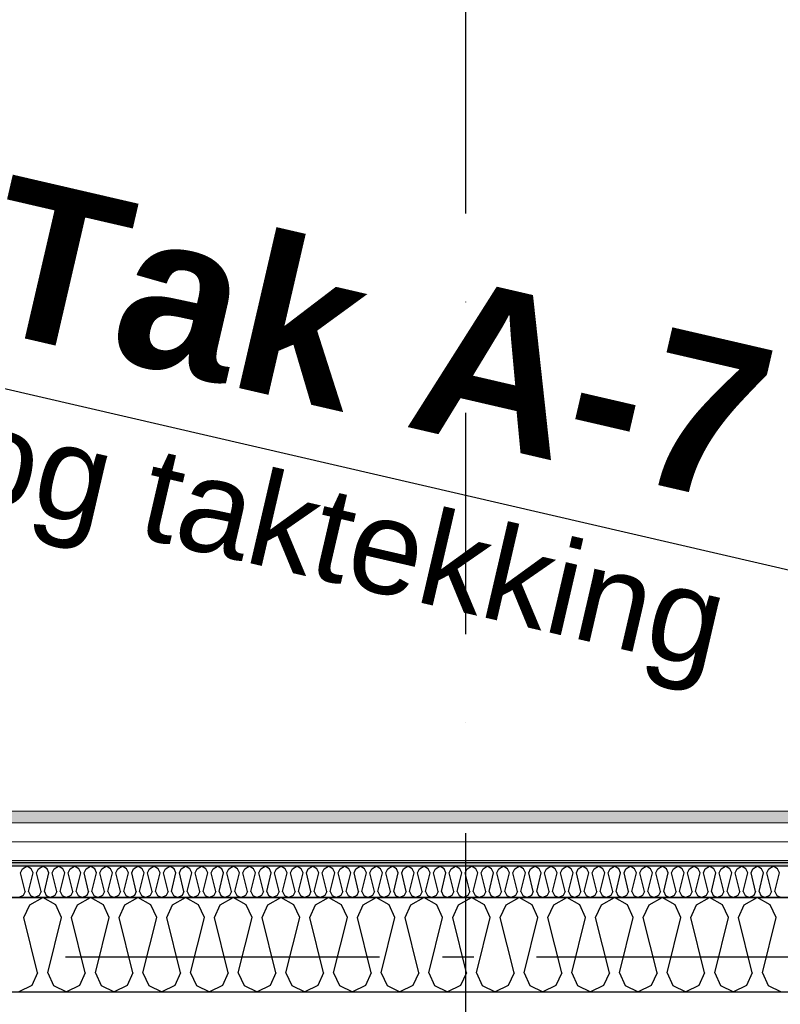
# Model space of a CAD drawing. Header units: millimetres. Extents: x -117798 to 93698, y -182207 to 252400.
# Tile 68 of 222: x -72084 to -70872, y -28292 to -26723. Entities that reach past the tile are written whole.
import ezdxf
from ezdxf.enums import TextEntityAlignment as Align

# ---------------------------------------------------------------- set-up
doc = ezdxf.new("R2010")
doc.units = ezdxf.units.MM
doc.header["$LTSCALE"] = 0.5
doc.header["$MEASUREMENT"] = 0
for name, pattern in [('Akselinje', [1500, 1000, -200, 100, -200]), ('Over snittplan', [260, 150, -50, 10, -50]), ('PLINE', [0]), ('Prikk & stiplet', [1340.555525, 705.555534, -352.777767, 0, -282.222223])]:
    doc.linetypes.add(name, pattern=pattern)
for name, color, linetype in [('223- Bjelker', 7, 'Continuous'), ('232- Ikke-bærende yttervegger', 7, 'Continuous'), ('232- Ikke-bærende yttervegger (Skravur)', 7, 'Continuous'), ('235- Utvendig kledning og overflate (Skravur)(Nye konstruksjoner)', 7, 'Continuous'), ('256- Faste himlinger og overflatebehandling(Nye konstruksjoner)', 7, 'Continuous'), ('261- Primærkonstruksjon (tak)', 7, 'Continuous'), ('262- Taktekking(Nye konstruksjoner)', 7, 'Continuous'), ('82-- Modullinjer', 7, 'Continuous'), ('852- Snittmarkør', 7, 'Continuous')]:
    doc.layers.add(name, color=color, linetype=linetype)
doc.layers.add('235- Utvendig kledning og overflate(Nye konstruksjoner)', color=7, linetype='Continuous', lineweight=0)
doc.styles.add('GENERATED_STYLE_1', font='arial.ttf')
doc.styles.add('GENERATED_STYLE_4', font='arial.ttf')

# ---------------------------------------------------------------- blocks, each defined once
blk = doc.blocks.new('*X80')
at = {"layer": '232- Ikke-bærende yttervegger (Skravur)', "linetype": 'PLINE'}
for p, q in [((-72077.1, -28153.8), (-72067.8, -28133.5)), ((-72067.8, -28133.5), (-72047.1, -28121.9)), ((-72026.4, -28133.5), (-72047.1, -28121.9)), ((-72017.1, -28153.8), (-72026.4, -28133.5)), ((-72001.2, -28153.8), (-71991.9, -28133.5)), ((-71991.9, -28133.5), (-71971.2, -28121.9)), ((-71950.5, -28133.5), (-71971.2, -28121.9)), ((-71941.2, -28153.8), (-71950.5, -28133.5)), ((-71925.3, -28153.8), (-71916.1, -28133.5)), ((-71916.1, -28133.5), (-71895.3, -28121.9)), ((-71874.6, -28133.5), (-71895.3, -28121.9)), ((-71865.4, -28153.8), (-71874.6, -28133.5)), ((-71849.4, -28153.8), (-71840.2, -28133.5)), ((-71840.2, -28133.5), (-71819.5, -28121.9)), ((-71798.7, -28133.5), (-71819.5, -28121.9)), ((-71789.5, -28153.8), (-71798.7, -28133.5)), ((-71773.5, -28153.8), (-71764.3, -28133.5)), ((-71764.3, -28133.5), (-71743.6, -28121.9)), ((-71722.9, -28133.5), (-71743.6, -28121.9)), ((-71713.6, -28153.8), (-71722.9, -28133.5)), ((-71697.7, -28153.8), (-71688.4, -28133.5)), ((-71688.4, -28133.5), (-71667.7, -28121.9)), ((-71647, -28133.5), (-71667.7, -28121.9)), ((-71637.7, -28153.8), (-71647, -28133.5)), ((-71621.8, -28153.8), (-71612.5, -28133.5)), ((-71612.5, -28133.5), (-71591.8, -28121.9)), ((-71571.1, -28133.5), (-71591.8, -28121.9)), ((-71561.8, -28153.8), (-71571.1, -28133.5)), ((-71545.9, -28153.8), (-71536.7, -28133.5)), ((-71536.7, -28133.5), (-71515.9, -28121.9)), ((-71495.2, -28133.5), (-71515.9, -28121.9)), ((-71486, -28153.8), (-71495.2, -28133.5)), ((-71470, -28153.8), (-71460.8, -28133.5)), ((-71460.8, -28133.5), (-71440.1, -28121.9)), ((-71419.3, -28133.5), (-71440.1, -28121.9)), ((-71410.1, -28153.8), (-71419.3, -28133.5)), ((-71394.1, -28153.8), (-71384.9, -28133.5)), ((-71384.9, -28133.5), (-71364.2, -28121.9)), ((-71343.5, -28133.5), (-71364.2, -28121.9)), ((-71334.2, -28153.8), (-71343.5, -28133.5)), ((-71318.3, -28153.8), (-71309, -28133.5)), ((-71309, -28133.5), (-71288.3, -28121.9)), ((-71267.6, -28133.5), (-71288.3, -28121.9)), ((-71258.3, -28153.8), (-71267.6, -28133.5)), ((-71242.4, -28153.8), (-71233.1, -28133.5)), ((-71233.1, -28133.5), (-71212.4, -28121.9)), ((-71191.7, -28133.5), (-71212.4, -28121.9)), ((-71182.5, -28153.8), (-71191.7, -28133.5)), ((-71166.5, -28153.8), (-71157.3, -28133.5)), ((-71157.3, -28133.5), (-71136.5, -28121.9)), ((-71115.8, -28133.5), (-71136.5, -28121.9)), ((-71106.6, -28153.8), (-71115.8, -28133.5)), ((-71090.6, -28153.8), (-71081.4, -28133.5)), ((-71081.4, -28133.5), (-71060.7, -28121.9)), ((-71039.9, -28133.5), (-71060.7, -28121.9)), ((-71030.7, -28153.8), (-71039.9, -28133.5)), ((-71014.8, -28153.8), (-71005.5, -28133.5)), ((-71005.5, -28133.5), (-70984.8, -28121.9)), ((-70964.1, -28133.5), (-70984.8, -28121.9)), ((-70954.8, -28153.8), (-70964.1, -28133.5)), ((-70938.9, -28153.8), (-70929.6, -28133.5)), ((-70929.6, -28133.5), (-70908.9, -28121.9)), ((-70888.2, -28133.5), (-70908.9, -28121.9)), ((-70878.9, -28153.8), (-70888.2, -28133.5)), ((-72055.1, -28241.8), (-72077.1, -28153.8)), ((-72039.1, -28241.8), (-72017.1, -28153.8)), ((-71979.2, -28241.8), (-72001.2, -28153.8)), ((-71963.2, -28241.8), (-71941.2, -28153.8)), ((-71903.3, -28241.8), (-71925.3, -28153.8)), ((-71887.4, -28241.8), (-71865.4, -28153.8)), ((-71827.4, -28241.8), (-71849.4, -28153.8)), ((-71811.5, -28241.8), (-71789.5, -28153.8)), ((-71751.5, -28241.8), (-71773.5, -28153.8)), ((-71735.6, -28241.8), (-71713.6, -28153.8)), ((-71675.7, -28241.8), (-71697.7, -28153.8)), ((-71659.7, -28241.8), (-71637.7, -28153.8)), ((-71599.8, -28241.8), (-71621.8, -28153.8)), ((-71583.8, -28241.8), (-71561.8, -28153.8)), ((-71523.9, -28241.8), (-71545.9, -28153.8)), ((-71508, -28241.8), (-71486, -28153.8)), ((-71448, -28241.8), (-71470, -28153.8)), ((-71432.1, -28241.8), (-71410.1, -28153.8)), ((-71372.1, -28241.8), (-71394.1, -28153.8)), ((-71356.2, -28241.8), (-71334.2, -28153.8)), ((-71296.3, -28241.8), (-71318.3, -28153.8)), ((-71280.3, -28241.8), (-71258.3, -28153.8)), ((-71220.4, -28241.8), (-71242.4, -28153.8)), ((-71204.4, -28241.8), (-71182.5, -28153.8)), ((-71144.5, -28241.8), (-71166.5, -28153.8)), ((-71128.6, -28241.8), (-71106.6, -28153.8)), ((-71068.6, -28241.8), (-71090.6, -28153.8)), ((-71052.7, -28241.8), (-71030.7, -28153.8)), ((-70992.8, -28241.8), (-71014.8, -28153.8)), ((-70976.8, -28241.8), (-70954.8, -28153.8)), ((-70916.9, -28241.8), (-70938.9, -28153.8)), ((-70900.9, -28241.8), (-70878.9, -28153.8)), ((-72055.1, -28241.8), (-72064.3, -28262.1)), ((-72039.1, -28241.8), (-72029.9, -28262.1)), ((-71979.2, -28241.8), (-71988.4, -28262.1)), ((-71963.2, -28241.8), (-71954, -28262.1)), ((-71903.3, -28241.8), (-71912.5, -28262.1)), ((-71887.4, -28241.8), (-71878.1, -28262.1)), ((-71827.4, -28241.8), (-71836.7, -28262.1)), ((-71811.5, -28241.8), (-71802.2, -28262.1)), ((-71751.5, -28241.8), (-71760.8, -28262.1)), ((-71735.6, -28241.8), (-71726.4, -28262.1)), ((-71675.7, -28241.8), (-71684.9, -28262.1)), ((-71659.7, -28241.8), (-71650.5, -28262.1)), ((-71599.8, -28241.8), (-71609, -28262.1)), ((-71583.8, -28241.8), (-71574.6, -28262.1)), ((-71523.9, -28241.8), (-71533.2, -28262.1)), ((-71508, -28241.8), (-71498.7, -28262.1)), ((-71448, -28241.8), (-71457.3, -28262.1)), ((-71432.1, -28241.8), (-71422.8, -28262.1)), ((-71372.1, -28241.8), (-71381.4, -28262.1)), ((-71356.2, -28241.8), (-71347, -28262.1)), ((-71296.3, -28241.8), (-71305.5, -28262.1)), ((-71280.3, -28241.8), (-71271.1, -28262.1)), ((-71220.4, -28241.8), (-71229.6, -28262.1)), ((-71204.4, -28241.8), (-71195.2, -28262.1)), ((-71144.5, -28241.8), (-71153.8, -28262.1)), ((-71128.6, -28241.8), (-71119.3, -28262.1)), ((-71068.6, -28241.8), (-71077.9, -28262.1)), ((-71052.7, -28241.8), (-71043.4, -28262.1)), ((-70992.8, -28241.8), (-71002, -28262.1)), ((-70976.8, -28241.8), (-70967.6, -28262.1)), ((-70916.9, -28241.8), (-70926.1, -28262.1)), ((-70900.9, -28241.8), (-70891.7, -28262.1)), ((-72064.3, -28262.1), (-72085, -28271.9)), ((-72029.9, -28262.1), (-72009.1, -28271.9)), ((-71988.4, -28262.1), (-72009.1, -28271.9)), ((-71954, -28262.1), (-71933.3, -28271.9)), ((-71912.5, -28262.1), (-71933.3, -28271.9)), ((-71878.1, -28262.1), (-71857.4, -28271.9)), ((-71836.7, -28262.1), (-71857.4, -28271.9)), ((-71802.2, -28262.1), (-71781.5, -28271.9)), ((-71760.8, -28262.1), (-71781.5, -28271.9)), ((-71726.4, -28262.1), (-71705.6, -28271.9)), ((-71684.9, -28262.1), (-71705.6, -28271.9)), ((-71650.5, -28262.1), (-71629.8, -28271.9)), ((-71609, -28262.1), (-71629.8, -28271.9)), ((-71574.6, -28262.1), (-71553.9, -28271.9)), ((-71533.2, -28262.1), (-71553.9, -28271.9)), ((-71498.7, -28262.1), (-71478, -28271.9)), ((-71457.3, -28262.1), (-71478, -28271.9)), ((-71422.8, -28262.1), (-71402.1, -28271.9)), ((-71381.4, -28262.1), (-71402.1, -28271.9)), ((-71347, -28262.1), (-71326.2, -28271.9)), ((-71305.5, -28262.1), (-71326.2, -28271.9)), ((-71271.1, -28262.1), (-71250.4, -28271.9)), ((-71229.6, -28262.1), (-71250.4, -28271.9)), ((-71195.2, -28262.1), (-71174.5, -28271.9)), ((-71153.8, -28262.1), (-71174.5, -28271.9)), ((-71119.3, -28262.1), (-71098.6, -28271.9)), ((-71077.9, -28262.1), (-71098.6, -28271.9)), ((-71043.4, -28262.1), (-71022.7, -28271.9)), ((-71002, -28262.1), (-71022.7, -28271.9)), ((-70967.6, -28262.1), (-70946.8, -28271.9)), ((-70926.1, -28262.1), (-70946.8, -28271.9)), ((-70891.7, -28262.1), (-70871, -28271.9))]:
    blk.add_line(p, q, dxfattribs=at)
blk = doc.blocks.new('*X410')
at = {"layer": '235- Utvendig kledning og overflate (Skravur)(Nye konstruksjoner)', "linetype": 'PLINE'}
for p, q in [((-72079.3, -28075.8), (-72072.4, -28071.9)), ((-72065.5, -28075.8), (-72072.4, -28071.9)), ((-72054, -28075.8), (-72047.1, -28071.9)), ((-72040.2, -28075.8), (-72047.1, -28071.9)), ((-72028.7, -28075.8), (-72021.8, -28071.9)), ((-72014.9, -28075.8), (-72021.8, -28071.9)), ((-72003.4, -28075.8), (-71996.5, -28071.9)), ((-71989.6, -28075.8), (-71996.5, -28071.9)), ((-71978.1, -28075.8), (-71971.2, -28071.9)), ((-71964.3, -28075.8), (-71971.2, -28071.9)), ((-71952.8, -28075.8), (-71945.9, -28071.9)), ((-71939, -28075.8), (-71945.9, -28071.9)), ((-71927.5, -28075.8), (-71920.6, -28071.9)), ((-71913.7, -28075.8), (-71920.6, -28071.9)), ((-71902.2, -28075.8), (-71895.3, -28071.9)), ((-71888.4, -28075.8), (-71895.3, -28071.9)), ((-71876.9, -28075.8), (-71870, -28071.9)), ((-71863.1, -28075.8), (-71870, -28071.9)), ((-71851.7, -28075.8), (-71844.7, -28071.9)), ((-71837.8, -28075.8), (-71844.7, -28071.9)), ((-71826.4, -28075.8), (-71819.5, -28071.9)), ((-71812.5, -28075.8), (-71819.5, -28071.9)), ((-71801.1, -28075.8), (-71794.2, -28071.9)), ((-71787.3, -28075.8), (-71794.2, -28071.9)), ((-71775.8, -28075.8), (-71768.9, -28071.9)), ((-71762, -28075.8), (-71768.9, -28071.9)), ((-71750.5, -28075.8), (-71743.6, -28071.9)), ((-71736.7, -28075.8), (-71743.6, -28071.9)), ((-71725.2, -28075.8), (-71718.3, -28071.9)), ((-71711.4, -28075.8), (-71718.3, -28071.9)), ((-71699.9, -28075.8), (-71693, -28071.9)), ((-71686.1, -28075.8), (-71693, -28071.9)), ((-71674.6, -28075.8), (-71667.7, -28071.9)), ((-71660.8, -28075.8), (-71667.7, -28071.9)), ((-71649.3, -28075.8), (-71642.4, -28071.9)), ((-71635.5, -28075.8), (-71642.4, -28071.9)), ((-71624, -28075.8), (-71617.1, -28071.9)), ((-71610.2, -28075.8), (-71617.1, -28071.9)), ((-71598.7, -28075.8), (-71591.8, -28071.9)), ((-71584.9, -28075.8), (-71591.8, -28071.9)), ((-71573.4, -28075.8), (-71566.5, -28071.9)), ((-71559.6, -28075.8), (-71566.5, -28071.9)), ((-71548.1, -28075.8), (-71541.2, -28071.9)), ((-71534.3, -28075.8), (-71541.2, -28071.9)), ((-71522.8, -28075.8), (-71515.9, -28071.9)), ((-71509, -28075.8), (-71515.9, -28071.9)), ((-71497.5, -28075.8), (-71490.6, -28071.9)), ((-71483.7, -28075.8), (-71490.6, -28071.9)), ((-71472.3, -28075.8), (-71465.3, -28071.9)), ((-71458.4, -28075.8), (-71465.3, -28071.9)), ((-71447, -28075.8), (-71440.1, -28071.9)), ((-71433.1, -28075.8), (-71440.1, -28071.9)), ((-71421.7, -28075.8), (-71414.8, -28071.9)), ((-71407.9, -28075.8), (-71414.8, -28071.9)), ((-71396.4, -28075.8), (-71389.5, -28071.9)), ((-71382.6, -28075.8), (-71389.5, -28071.9)), ((-71371.1, -28075.8), (-71364.2, -28071.9)), ((-71357.3, -28075.8), (-71364.2, -28071.9)), ((-71345.8, -28075.8), (-71338.9, -28071.9)), ((-71332, -28075.8), (-71338.9, -28071.9)), ((-71320.5, -28075.8), (-71313.6, -28071.9)), ((-71306.7, -28075.8), (-71313.6, -28071.9)), ((-71295.2, -28075.8), (-71288.3, -28071.9)), ((-71281.4, -28075.8), (-71288.3, -28071.9)), ((-71269.9, -28075.8), (-71263, -28071.9)), ((-71256.1, -28075.8), (-71263, -28071.9)), ((-71244.6, -28075.8), (-71237.7, -28071.9)), ((-71230.8, -28075.8), (-71237.7, -28071.9)), ((-71219.3, -28075.8), (-71212.4, -28071.9)), ((-71205.5, -28075.8), (-71212.4, -28071.9)), ((-71194, -28075.8), (-71187.1, -28071.9)), ((-71180.2, -28075.8), (-71187.1, -28071.9)), ((-71168.7, -28075.8), (-71161.8, -28071.9)), ((-71154.9, -28075.8), (-71161.8, -28071.9)), ((-71143.4, -28075.8), (-71136.5, -28071.9)), ((-71129.6, -28075.8), (-71136.5, -28071.9)), ((-71118.2, -28075.8), (-71111.2, -28071.9)), ((-71104.3, -28075.8), (-71111.2, -28071.9)), ((-71092.9, -28075.8), (-71086, -28071.9)), ((-71079, -28075.8), (-71086, -28071.9)), ((-71067.6, -28075.8), (-71060.7, -28071.9)), ((-71053.8, -28075.8), (-71060.7, -28071.9)), ((-71042.3, -28075.8), (-71035.4, -28071.9)), ((-71028.5, -28075.8), (-71035.4, -28071.9)), ((-71017, -28075.8), (-71010.1, -28071.9)), ((-71003.2, -28075.8), (-71010.1, -28071.9)), ((-70991.7, -28075.8), (-70984.8, -28071.9)), ((-70977.9, -28075.8), (-70984.8, -28071.9)), ((-70966.4, -28075.8), (-70959.5, -28071.9)), ((-70952.6, -28075.8), (-70959.5, -28071.9)), ((-70941.1, -28075.8), (-70934.2, -28071.9)), ((-70927.3, -28075.8), (-70934.2, -28071.9)), ((-70915.8, -28075.8), (-70908.9, -28071.9)), ((-70902, -28075.8), (-70908.9, -28071.9)), ((-70890.5, -28075.8), (-70883.6, -28071.9)), ((-70876.7, -28075.8), (-70883.6, -28071.9)), ((-72082.4, -28082.6), (-72079.3, -28075.8)), ((-72075, -28111.9), (-72082.4, -28082.6)), ((-72069.7, -28111.9), (-72062.4, -28082.6)), ((-72062.4, -28082.6), (-72065.5, -28075.8)), ((-72057.1, -28082.6), (-72054, -28075.8)), ((-72049.7, -28111.9), (-72057.1, -28082.6)), ((-72044.4, -28111.9), (-72037.1, -28082.6)), ((-72037.1, -28082.6), (-72040.2, -28075.8)), ((-72031.8, -28082.6), (-72028.7, -28075.8)), ((-72024.5, -28111.9), (-72031.8, -28082.6)), ((-72019.1, -28111.9), (-72011.8, -28082.6)), ((-72011.8, -28082.6), (-72014.9, -28075.8)), ((-72006.5, -28082.6), (-72003.4, -28075.8)), ((-71999.2, -28111.9), (-72006.5, -28082.6)), ((-71993.8, -28111.9), (-71986.5, -28082.6)), ((-71986.5, -28082.6), (-71989.6, -28075.8)), ((-71981.2, -28082.6), (-71978.1, -28075.8)), ((-71973.9, -28111.9), (-71981.2, -28082.6)), ((-71968.6, -28111.9), (-71961.2, -28082.6)), ((-71961.2, -28082.6), (-71964.3, -28075.8)), ((-71955.9, -28082.6), (-71952.8, -28075.8)), ((-71948.6, -28111.9), (-71955.9, -28082.6)), ((-71943.3, -28111.9), (-71935.9, -28082.6)), ((-71935.9, -28082.6), (-71939, -28075.8)), ((-71930.6, -28082.6), (-71927.5, -28075.8)), ((-71923.3, -28111.9), (-71930.6, -28082.6)), ((-71918, -28111.9), (-71910.6, -28082.6)), ((-71910.6, -28082.6), (-71913.7, -28075.8)), ((-71905.3, -28082.6), (-71902.2, -28075.8)), ((-71898, -28111.9), (-71905.3, -28082.6)), ((-71892.7, -28111.9), (-71885.3, -28082.6)), ((-71885.3, -28082.6), (-71888.4, -28075.8)), ((-71880, -28082.6), (-71876.9, -28075.8)), ((-71872.7, -28111.9), (-71880, -28082.6)), ((-71867.4, -28111.9), (-71860, -28082.6)), ((-71860, -28082.6), (-71863.1, -28075.8)), ((-71854.7, -28082.6), (-71851.7, -28075.8)), ((-71847.4, -28111.9), (-71854.7, -28082.6)), ((-71842.1, -28111.9), (-71834.8, -28082.6)), ((-71834.8, -28082.6), (-71837.8, -28075.8)), ((-71829.4, -28082.6), (-71826.4, -28075.8)), ((-71822.1, -28111.9), (-71829.4, -28082.6)), ((-71816.8, -28111.9), (-71809.5, -28082.6)), ((-71809.5, -28082.6), (-71812.5, -28075.8)), ((-71804.1, -28082.6), (-71801.1, -28075.8)), ((-71796.8, -28111.9), (-71804.1, -28082.6)), ((-71791.5, -28111.9), (-71784.2, -28082.6)), ((-71784.2, -28082.6), (-71787.3, -28075.8)), ((-71778.9, -28082.6), (-71775.8, -28075.8)), ((-71771.5, -28111.9), (-71778.9, -28082.6)), ((-71766.2, -28111.9), (-71758.9, -28082.6)), ((-71758.9, -28082.6), (-71762, -28075.8)), ((-71753.6, -28082.6), (-71750.5, -28075.8)), ((-71746.2, -28111.9), (-71753.6, -28082.6)), ((-71740.9, -28111.9), (-71733.6, -28082.6)), ((-71733.6, -28082.6), (-71736.7, -28075.8)), ((-71728.3, -28082.6), (-71725.2, -28075.8)), ((-71720.9, -28111.9), (-71728.3, -28082.6)), ((-71715.6, -28111.9), (-71708.3, -28082.6)), ((-71708.3, -28082.6), (-71711.4, -28075.8)), ((-71703, -28082.6), (-71699.9, -28075.8)), ((-71695.6, -28111.9), (-71703, -28082.6)), ((-71690.3, -28111.9), (-71683, -28082.6)), ((-71683, -28082.6), (-71686.1, -28075.8)), ((-71677.7, -28082.6), (-71674.6, -28075.8)), ((-71670.4, -28111.9), (-71677.7, -28082.6)), ((-71665, -28111.9), (-71657.7, -28082.6)), ((-71657.7, -28082.6), (-71660.8, -28075.8)), ((-71652.4, -28082.6), (-71649.3, -28075.8)), ((-71645.1, -28111.9), (-71652.4, -28082.6)), ((-71639.7, -28111.9), (-71632.4, -28082.6)), ((-71632.4, -28082.6), (-71635.5, -28075.8)), ((-71627.1, -28082.6), (-71624, -28075.8)), ((-71619.8, -28111.9), (-71627.1, -28082.6)), ((-71614.5, -28111.9), (-71607.1, -28082.6)), ((-71607.1, -28082.6), (-71610.2, -28075.8)), ((-71601.8, -28082.6), (-71598.7, -28075.8)), ((-71594.5, -28111.9), (-71601.8, -28082.6)), ((-71589.2, -28111.9), (-71581.8, -28082.6)), ((-71581.8, -28082.6), (-71584.9, -28075.8)), ((-71576.5, -28082.6), (-71573.4, -28075.8)), ((-71569.2, -28111.9), (-71576.5, -28082.6)), ((-71563.9, -28111.9), (-71556.5, -28082.6)), ((-71556.5, -28082.6), (-71559.6, -28075.8)), ((-71551.2, -28082.6), (-71548.1, -28075.8)), ((-71543.9, -28111.9), (-71551.2, -28082.6)), ((-71538.6, -28111.9), (-71531.2, -28082.6)), ((-71531.2, -28082.6), (-71534.3, -28075.8)), ((-71525.9, -28082.6), (-71522.8, -28075.8)), ((-71518.6, -28111.9), (-71525.9, -28082.6)), ((-71513.3, -28111.9), (-71505.9, -28082.6)), ((-71505.9, -28082.6), (-71509, -28075.8)), ((-71500.6, -28082.6), (-71497.5, -28075.8)), ((-71493.3, -28111.9), (-71500.6, -28082.6)), ((-71488, -28111.9), (-71480.7, -28082.6)), ((-71480.7, -28082.6), (-71483.7, -28075.8)), ((-71475.3, -28082.6), (-71472.3, -28075.8)), ((-71468, -28111.9), (-71475.3, -28082.6)), ((-71462.7, -28111.9), (-71455.4, -28082.6)), ((-71455.4, -28082.6), (-71458.4, -28075.8)), ((-71450, -28082.6), (-71447, -28075.8)), ((-71442.7, -28111.9), (-71450, -28082.6)), ((-71437.4, -28111.9), (-71430.1, -28082.6)), ((-71430.1, -28082.6), (-71433.1, -28075.8)), ((-71424.8, -28082.6), (-71421.7, -28075.8)), ((-71417.4, -28111.9), (-71424.8, -28082.6)), ((-71412.1, -28111.9), (-71404.8, -28082.6)), ((-71404.8, -28082.6), (-71407.9, -28075.8)), ((-71399.5, -28082.6), (-71396.4, -28075.8)), ((-71392.1, -28111.9), (-71399.5, -28082.6)), ((-71386.8, -28111.9), (-71379.5, -28082.6)), ((-71379.5, -28082.6), (-71382.6, -28075.8)), ((-71374.2, -28082.6), (-71371.1, -28075.8)), ((-71366.8, -28111.9), (-71374.2, -28082.6)), ((-71361.5, -28111.9), (-71354.2, -28082.6)), ((-71354.2, -28082.6), (-71357.3, -28075.8)), ((-71348.9, -28082.6), (-71345.8, -28075.8)), ((-71341.5, -28111.9), (-71348.9, -28082.6)), ((-71336.2, -28111.9), (-71328.9, -28082.6)), ((-71328.9, -28082.6), (-71332, -28075.8)), ((-71323.6, -28082.6), (-71320.5, -28075.8)), ((-71316.2, -28111.9), (-71323.6, -28082.6)), ((-71310.9, -28111.9), (-71303.6, -28082.6)), ((-71303.6, -28082.6), (-71306.7, -28075.8)), ((-71298.3, -28082.6), (-71295.2, -28075.8)), ((-71291, -28111.9), (-71298.3, -28082.6)), ((-71285.6, -28111.9), (-71278.3, -28082.6)), ((-71278.3, -28082.6), (-71281.4, -28075.8)), ((-71273, -28082.6), (-71269.9, -28075.8)), ((-71265.7, -28111.9), (-71273, -28082.6)), ((-71260.3, -28111.9), (-71253, -28082.6)), ((-71253, -28082.6), (-71256.1, -28075.8)), ((-71247.7, -28082.6), (-71244.6, -28075.8)), ((-71240.4, -28111.9), (-71247.7, -28082.6)), ((-71235.1, -28111.9), (-71227.7, -28082.6)), ((-71227.7, -28082.6), (-71230.8, -28075.8)), ((-71222.4, -28082.6), (-71219.3, -28075.8)), ((-71215.1, -28111.9), (-71222.4, -28082.6)), ((-71209.8, -28111.9), (-71202.4, -28082.6)), ((-71202.4, -28082.6), (-71205.5, -28075.8)), ((-71197.1, -28082.6), (-71194, -28075.8)), ((-71189.8, -28111.9), (-71197.1, -28082.6)), ((-71184.5, -28111.9), (-71177.1, -28082.6)), ((-71177.1, -28082.6), (-71180.2, -28075.8)), ((-71171.8, -28082.6), (-71168.7, -28075.8)), ((-71164.5, -28111.9), (-71171.8, -28082.6)), ((-71159.2, -28111.9), (-71151.8, -28082.6)), ((-71151.8, -28082.6), (-71154.9, -28075.8)), ((-71146.5, -28082.6), (-71143.4, -28075.8)), ((-71139.2, -28111.9), (-71146.5, -28082.6)), ((-71133.9, -28111.9), (-71126.6, -28082.6)), ((-71126.6, -28082.6), (-71129.6, -28075.8)), ((-71121.2, -28082.6), (-71118.2, -28075.8)), ((-71113.9, -28111.9), (-71121.2, -28082.6)), ((-71108.6, -28111.9), (-71101.3, -28082.6)), ((-71101.3, -28082.6), (-71104.3, -28075.8)), ((-71095.9, -28082.6), (-71092.9, -28075.8)), ((-71088.6, -28111.9), (-71095.9, -28082.6)), ((-71083.3, -28111.9), (-71076, -28082.6)), ((-71076, -28082.6), (-71079, -28075.8)), ((-71070.7, -28082.6), (-71067.6, -28075.8)), ((-71063.3, -28111.9), (-71070.7, -28082.6)), ((-71058, -28111.9), (-71050.7, -28082.6)), ((-71050.7, -28082.6), (-71053.8, -28075.8)), ((-71045.4, -28082.6), (-71042.3, -28075.8)), ((-71038, -28111.9), (-71045.4, -28082.6)), ((-71032.7, -28111.9), (-71025.4, -28082.6)), ((-71025.4, -28082.6), (-71028.5, -28075.8)), ((-71020.1, -28082.6), (-71017, -28075.8)), ((-71012.7, -28111.9), (-71020.1, -28082.6)), ((-71007.4, -28111.9), (-71000.1, -28082.6)), ((-71000.1, -28082.6), (-71003.2, -28075.8)), ((-70994.8, -28082.6), (-70991.7, -28075.8)), ((-70987.4, -28111.9), (-70994.8, -28082.6)), ((-70982.1, -28111.9), (-70974.8, -28082.6)), ((-70974.8, -28082.6), (-70977.9, -28075.8)), ((-70969.5, -28082.6), (-70966.4, -28075.8)), ((-70962.1, -28111.9), (-70969.5, -28082.6)), ((-70956.8, -28111.9), (-70949.5, -28082.6)), ((-70949.5, -28082.6), (-70952.6, -28075.8)), ((-70944.2, -28082.6), (-70941.1, -28075.8)), ((-70936.9, -28111.9), (-70944.2, -28082.6)), ((-70931.5, -28111.9), (-70924.2, -28082.6)), ((-70924.2, -28082.6), (-70927.3, -28075.8)), ((-70918.9, -28082.6), (-70915.8, -28075.8)), ((-70911.6, -28111.9), (-70918.9, -28082.6)), ((-70906.2, -28111.9), (-70898.9, -28082.6)), ((-70898.9, -28082.6), (-70902, -28075.8)), ((-70893.6, -28082.6), (-70890.5, -28075.8)), ((-70886.3, -28111.9), (-70893.6, -28082.6)), ((-70881, -28111.9), (-70873.6, -28082.6)), ((-70873.6, -28082.6), (-70876.7, -28075.8)), ((-72078.1, -28118.7), (-72085, -28121.9)), ((-72075, -28111.9), (-72078.1, -28118.7)), ((-72069.7, -28111.9), (-72066.6, -28118.7)), ((-72066.6, -28118.7), (-72059.7, -28121.9)), ((-72052.8, -28118.7), (-72059.7, -28121.9)), ((-72049.7, -28111.9), (-72052.8, -28118.7)), ((-72044.4, -28111.9), (-72041.3, -28118.7)), ((-72041.3, -28118.7), (-72034.4, -28121.9)), ((-72027.5, -28118.7), (-72034.4, -28121.9)), ((-72024.5, -28111.9), (-72027.5, -28118.7)), ((-72019.1, -28111.9), (-72016.1, -28118.7)), ((-72016.1, -28118.7), (-72009.1, -28121.9)), ((-72002.2, -28118.7), (-72009.1, -28121.9)), ((-71999.2, -28111.9), (-72002.2, -28118.7)), ((-71993.8, -28111.9), (-71990.8, -28118.7)), ((-71990.8, -28118.7), (-71983.9, -28121.9)), ((-71976.9, -28118.7), (-71983.9, -28121.9)), ((-71973.9, -28111.9), (-71976.9, -28118.7)), ((-71968.6, -28111.9), (-71965.5, -28118.7)), ((-71965.5, -28118.7), (-71958.6, -28121.9)), ((-71951.7, -28118.7), (-71958.6, -28121.9)), ((-71948.6, -28111.9), (-71951.7, -28118.7)), ((-71943.3, -28111.9), (-71940.2, -28118.7)), ((-71940.2, -28118.7), (-71933.3, -28121.9)), ((-71926.4, -28118.7), (-71933.3, -28121.9)), ((-71923.3, -28111.9), (-71926.4, -28118.7)), ((-71918, -28111.9), (-71914.9, -28118.7)), ((-71914.9, -28118.7), (-71908, -28121.9)), ((-71901.1, -28118.7), (-71908, -28121.9)), ((-71898, -28111.9), (-71901.1, -28118.7)), ((-71892.7, -28111.9), (-71889.6, -28118.7)), ((-71889.6, -28118.7), (-71882.7, -28121.9)), ((-71875.8, -28118.7), (-71882.7, -28121.9)), ((-71872.7, -28111.9), (-71875.8, -28118.7)), ((-71867.4, -28111.9), (-71864.3, -28118.7)), ((-71864.3, -28118.7), (-71857.4, -28121.9)), ((-71850.5, -28118.7), (-71857.4, -28121.9)), ((-71847.4, -28111.9), (-71850.5, -28118.7)), ((-71842.1, -28111.9), (-71839, -28118.7)), ((-71839, -28118.7), (-71832.1, -28121.9)), ((-71825.2, -28118.7), (-71832.1, -28121.9)), ((-71822.1, -28111.9), (-71825.2, -28118.7)), ((-71816.8, -28111.9), (-71813.7, -28118.7)), ((-71813.7, -28118.7), (-71806.8, -28121.9)), ((-71799.9, -28118.7), (-71806.8, -28121.9)), ((-71796.8, -28111.9), (-71799.9, -28118.7)), ((-71791.5, -28111.9), (-71788.4, -28118.7)), ((-71788.4, -28118.7), (-71781.5, -28121.9)), ((-71774.6, -28118.7), (-71781.5, -28121.9)), ((-71771.5, -28111.9), (-71774.6, -28118.7)), ((-71766.2, -28111.9), (-71763.1, -28118.7)), ((-71763.1, -28118.7), (-71756.2, -28121.9)), ((-71749.3, -28118.7), (-71756.2, -28121.9)), ((-71746.2, -28111.9), (-71749.3, -28118.7)), ((-71740.9, -28111.9), (-71737.8, -28118.7)), ((-71737.8, -28118.7), (-71730.9, -28121.9)), ((-71724, -28118.7), (-71730.9, -28121.9)), ((-71720.9, -28111.9), (-71724, -28118.7)), ((-71715.6, -28111.9), (-71712.5, -28118.7)), ((-71712.5, -28118.7), (-71705.6, -28121.9)), ((-71698.7, -28118.7), (-71705.6, -28121.9)), ((-71695.6, -28111.9), (-71698.7, -28118.7)), ((-71690.3, -28111.9), (-71687.2, -28118.7)), ((-71687.2, -28118.7), (-71680.3, -28121.9)), ((-71673.4, -28118.7), (-71680.3, -28121.9)), ((-71670.4, -28111.9), (-71673.4, -28118.7)), ((-71665, -28111.9), (-71662, -28118.7)), ((-71662, -28118.7), (-71655, -28121.9)), ((-71648.1, -28118.7), (-71655, -28121.9)), ((-71645.1, -28111.9), (-71648.1, -28118.7)), ((-71639.7, -28111.9), (-71636.7, -28118.7)), ((-71636.7, -28118.7), (-71629.8, -28121.9)), ((-71622.8, -28118.7), (-71629.8, -28121.9)), ((-71619.8, -28111.9), (-71622.8, -28118.7)), ((-71614.5, -28111.9), (-71611.4, -28118.7)), ((-71611.4, -28118.7), (-71604.5, -28121.9)), ((-71597.6, -28118.7), (-71604.5, -28121.9)), ((-71594.5, -28111.9), (-71597.6, -28118.7)), ((-71589.2, -28111.9), (-71586.1, -28118.7)), ((-71586.1, -28118.7), (-71579.2, -28121.9)), ((-71572.3, -28118.7), (-71579.2, -28121.9)), ((-71569.2, -28111.9), (-71572.3, -28118.7)), ((-71563.9, -28111.9), (-71560.8, -28118.7)), ((-71560.8, -28118.7), (-71553.9, -28121.9)), ((-71547, -28118.7), (-71553.9, -28121.9)), ((-71543.9, -28111.9), (-71547, -28118.7)), ((-71538.6, -28111.9), (-71535.5, -28118.7)), ((-71535.5, -28118.7), (-71528.6, -28121.9)), ((-71521.7, -28118.7), (-71528.6, -28121.9)), ((-71518.6, -28111.9), (-71521.7, -28118.7)), ((-71513.3, -28111.9), (-71510.2, -28118.7)), ((-71510.2, -28118.7), (-71503.3, -28121.9)), ((-71496.4, -28118.7), (-71503.3, -28121.9)), ((-71493.3, -28111.9), (-71496.4, -28118.7)), ((-71488, -28111.9), (-71484.9, -28118.7)), ((-71484.9, -28118.7), (-71478, -28121.9)), ((-71471.1, -28118.7), (-71478, -28121.9)), ((-71468, -28111.9), (-71471.1, -28118.7)), ((-71462.7, -28111.9), (-71459.6, -28118.7)), ((-71459.6, -28118.7), (-71452.7, -28121.9)), ((-71445.8, -28118.7), (-71452.7, -28121.9)), ((-71442.7, -28111.9), (-71445.8, -28118.7)), ((-71437.4, -28111.9), (-71434.3, -28118.7)), ((-71434.3, -28118.7), (-71427.4, -28121.9)), ((-71420.5, -28118.7), (-71427.4, -28121.9)), ((-71417.4, -28111.9), (-71420.5, -28118.7)), ((-71412.1, -28111.9), (-71409, -28118.7)), ((-71409, -28118.7), (-71402.1, -28121.9)), ((-71395.2, -28118.7), (-71402.1, -28121.9)), ((-71392.1, -28111.9), (-71395.2, -28118.7)), ((-71386.8, -28111.9), (-71383.7, -28118.7)), ((-71383.7, -28118.7), (-71376.8, -28121.9)), ((-71369.9, -28118.7), (-71376.8, -28121.9)), ((-71366.8, -28111.9), (-71369.9, -28118.7)), ((-71361.5, -28111.9), (-71358.4, -28118.7)), ((-71358.4, -28118.7), (-71351.5, -28121.9)), ((-71344.6, -28118.7), (-71351.5, -28121.9)), ((-71341.5, -28111.9), (-71344.6, -28118.7)), ((-71336.2, -28111.9), (-71333.1, -28118.7)), ((-71333.1, -28118.7), (-71326.2, -28121.9)), ((-71319.3, -28118.7), (-71326.2, -28121.9)), ((-71316.2, -28111.9), (-71319.3, -28118.7)), ((-71310.9, -28111.9), (-71307.9, -28118.7)), ((-71307.9, -28118.7), (-71300.9, -28121.9)), ((-71294, -28118.7), (-71300.9, -28121.9)), ((-71291, -28111.9), (-71294, -28118.7)), ((-71285.6, -28111.9), (-71282.6, -28118.7)), ((-71282.6, -28118.7), (-71275.7, -28121.9)), ((-71268.7, -28118.7), (-71275.7, -28121.9)), ((-71265.7, -28111.9), (-71268.7, -28118.7)), ((-71260.3, -28111.9), (-71257.3, -28118.7)), ((-71257.3, -28118.7), (-71250.4, -28121.9)), ((-71243.5, -28118.7), (-71250.4, -28121.9)), ((-71240.4, -28111.9), (-71243.5, -28118.7)), ((-71235.1, -28111.9), (-71232, -28118.7)), ((-71232, -28118.7), (-71225.1, -28121.9)), ((-71218.2, -28118.7), (-71225.1, -28121.9)), ((-71215.1, -28111.9), (-71218.2, -28118.7)), ((-71209.8, -28111.9), (-71206.7, -28118.7)), ((-71206.7, -28118.7), (-71199.8, -28121.9)), ((-71192.9, -28118.7), (-71199.8, -28121.9)), ((-71189.8, -28111.9), (-71192.9, -28118.7)), ((-71184.5, -28111.9), (-71181.4, -28118.7)), ((-71181.4, -28118.7), (-71174.5, -28121.9)), ((-71167.6, -28118.7), (-71174.5, -28121.9)), ((-71164.5, -28111.9), (-71167.6, -28118.7)), ((-71159.2, -28111.9), (-71156.1, -28118.7)), ((-71156.1, -28118.7), (-71149.2, -28121.9)), ((-71142.3, -28118.7), (-71149.2, -28121.9)), ((-71139.2, -28111.9), (-71142.3, -28118.7)), ((-71133.9, -28111.9), (-71130.8, -28118.7)), ((-71130.8, -28118.7), (-71123.9, -28121.9)), ((-71117, -28118.7), (-71123.9, -28121.9)), ((-71113.9, -28111.9), (-71117, -28118.7)), ((-71108.6, -28111.9), (-71105.5, -28118.7)), ((-71105.5, -28118.7), (-71098.6, -28121.9)), ((-71091.7, -28118.7), (-71098.6, -28121.9)), ((-71088.6, -28111.9), (-71091.7, -28118.7)), ((-71083.3, -28111.9), (-71080.2, -28118.7)), ((-71080.2, -28118.7), (-71073.3, -28121.9)), ((-71066.4, -28118.7), (-71073.3, -28121.9)), ((-71063.3, -28111.9), (-71066.4, -28118.7)), ((-71058, -28111.9), (-71054.9, -28118.7)), ((-71054.9, -28118.7), (-71048, -28121.9)), ((-71041.1, -28118.7), (-71048, -28121.9)), ((-71038, -28111.9), (-71041.1, -28118.7)), ((-71032.7, -28111.9), (-71029.6, -28118.7)), ((-71029.6, -28118.7), (-71022.7, -28121.9)), ((-71015.8, -28118.7), (-71022.7, -28121.9)), ((-71012.7, -28111.9), (-71015.8, -28118.7)), ((-71007.4, -28111.9), (-71004.3, -28118.7)), ((-71004.3, -28118.7), (-70997.4, -28121.9)), ((-70990.5, -28118.7), (-70997.4, -28121.9)), ((-70987.4, -28111.9), (-70990.5, -28118.7)), ((-70982.1, -28111.9), (-70979, -28118.7)), ((-70979, -28118.7), (-70972.1, -28121.9)), ((-70965.2, -28118.7), (-70972.1, -28121.9)), ((-70962.1, -28111.9), (-70965.2, -28118.7)), ((-70956.8, -28111.9), (-70953.8, -28118.7)), ((-70953.8, -28118.7), (-70946.8, -28121.9)), ((-70939.9, -28118.7), (-70946.8, -28121.9)), ((-70936.9, -28111.9), (-70939.9, -28118.7)), ((-70931.5, -28111.9), (-70928.5, -28118.7)), ((-70928.5, -28118.7), (-70921.5, -28121.9)), ((-70914.6, -28118.7), (-70921.5, -28121.9)), ((-70911.6, -28111.9), (-70914.6, -28118.7)), ((-70906.2, -28111.9), (-70903.2, -28118.7)), ((-70903.2, -28118.7), (-70896.3, -28121.9)), ((-70889.3, -28118.7), (-70896.3, -28121.9)), ((-70886.3, -28111.9), (-70889.3, -28118.7)), ((-70881, -28111.9), (-70877.9, -28118.7)), ((-70877.9, -28118.7), (-70871, -28121.9))]:
    blk.add_line(p, q, dxfattribs=at)
blk = doc.blocks.new('Standard grid marker[202]', base_point=(20939.5, -28216.9))
at = {"layer": '82-- Modullinjer', "linetype": 'Akselinje'}
blk.add_line((20739.5, -28216.9), (-81321.3, -28216.9), dxfattribs=at)
at = {"layer": '82-- Modullinjer', "style": 'GENERATED_STYLE_4'}
for tag, p in [('AC_MarkerText_1_1', (-81898.8, -28256.9)), ('AC_MarkerText_1_0', (21062, -28256.9))]:
    blk.add_attdef(tag, text='', height=175, rotation=90, dxfattribs=at).set_placement(p, align=Align.TOP_CENTER)

msp = doc.modelspace()

# ---------------------------------------------------------------- hatches: boundary and pattern name
at = {"layer": '235- Utvendig kledning og overflate (Skravur)(Nye konstruksjoner)', "linetype": 'Continuous'}
h = msp.add_hatch(dxfattribs=at)
h.set_pattern_fill('Skrålinjer_2', color=256, style=0, pattern_type=2)
h.set_pattern_definition([(225, (0, 0), (-56.56854, 56.56854), [80, 0])])
h.paths.add_polyline_path([(-68911.2, -27983.9), (-77768.2, -27983.9), (-77768.2, -28002.9), (-68911.2, -28002.9)])
h = msp.add_hatch(dxfattribs=at)
h.set_pattern_fill('Prikker_tett', color=256, style=0, pattern_type=2)
h.set_pattern_definition([(0, (0, 0), (0, 43.30127), [0, -25]), (0, (12.5, 21.65), (0, 43.30127), [0, -25])])
h.paths.add_polyline_path([(-68860.8, -28062.9), (-77768.2, -28062.9), (-77768.2, -28071.9), (-68855, -28071.9)])

# ---------------------------------------------------------------- linework, layer by layer
at = {"layer": '223- Bjelker', "linetype": 'Over snittplan'}
msp.add_line((-64288.2, -28121.9), (-77768.2, -28121.9), dxfattribs=at)
at = {"layer": '232- Ikke-bærende yttervegger', "linetype": 'PLINE', "flags": 128}
for points in [[(-68823.2, -28121.9), (-77768.2, -28121.9)], [(-77768.2, -28271.9), (-64388.2, -28271.9)]]:
    msp.add_lwpolyline(points, dxfattribs=at)
at = {"layer": '235- Utvendig kledning og overflate(Nye konstruksjoner)', "linetype": 'PLINE'}
for p, q in [((-68899, -28002.9), (-77768.2, -28002.9)), ((-68879.9, -28032.9), (-77768.2, -28032.9)), ((-68860.8, -28062.9), (-77768.2, -28062.9)), ((-68855, -28071.9), (-77768.2, -28071.9))]:
    msp.add_line(p, q, dxfattribs=at)
at = {"layer": '235- Utvendig kledning og overflate(Nye konstruksjoner)', "linetype": 'PLINE', "flags": 128}
for points in [[(-68911.2, -27983.9), (-77768.2, -27983.9)], [(-77768.2, -28121.9), (-68823.2, -28121.9)]]:
    msp.add_lwpolyline(points, dxfattribs=at)
at = {"layer": '256- Faste himlinger og overflatebehandling(Nye konstruksjoner)', "linetype": 'PLINE', "flags": 128}
msp.add_lwpolyline([(-69600.7, -28066.2), (-77218.2, -28066.2)], dxfattribs=at)
at = {"layer": '261- Primærkonstruksjon (tak)', "linetype": 'PLINE', "flags": 128}
for points in [[(-77818.2, -28121.9), (-64238.2, -28121.9)], [(-69600.7, -28121.9), (-76618.2, -28121.9)]]:
    msp.add_lwpolyline(points, dxfattribs=at)
at = {"layer": '262- Taktekking(Nye konstruksjoner)', "linetype": 'PLINE'}
msp.add_line((-68823.2, -28071.9), (-77718.2, -26011.9), dxfattribs=at)
at = {"layer": '262- Taktekking(Nye konstruksjoner)', "linetype": 'PLINE', "flags": 128}
msp.add_lwpolyline([(-68823.2, -28071.9), (-77718.2, -28071.9)], dxfattribs=at)
at = {"layer": '852- Snittmarkør', "linetype": 'Prikk & stiplet'}
msp.add_line((-71373.2, -49153.9), (-71373.2, 6068), dxfattribs=at)

# ---------------------------------------------------------------- block references
at = {"layer": '232- Ikke-bærende yttervegger'}
msp.add_blockref('*X80', (0, 0), dxfattribs=at)
at = {"layer": '235- Utvendig kledning og overflate(Nye konstruksjoner)'}
msp.add_blockref('*X410', (0, 0), dxfattribs=at)
at = {"layer": '82-- Modullinjer', "linetype": 'PLINE'}
msp.add_blockref('Standard grid marker[202]', (20939.5, -28216.9), dxfattribs=at)

# ---------------------------------------------------------------- texts
at = {"layer": '262- Taktekking(Nye konstruksjoner)', "linetype": 'Continuous', "rotation": 346.9607}
for s, insert, char_height, attachment_point, style in [('\\A1;{\\pqc;\\fArial|b0|i0|c0|p0;\\W1.000000;Eks. tak\\fArial|b0|i0|c0|p0;\\W1.000000;: \\fArial|b0|i0|c0|p0;\\W1.000000;ny lufting, undertak, og\\fArial|b0|i0|c0|p0;\\W1.000000; taktekking}', (-72931.4, -27354.1), 150, 8, 'GENERATED_STYLE_1'), ('\\A1;{\\pqc;\\fArial|b1|i0|c0|p0;\\W1.000000;Tak A-\\fArial|b1|i0|c0|p0;\\W1.000000;7}', (-71484.1, -27111.1), 250, 2, 'GENERATED_STYLE_4')]:
    msp.add_mtext(s, dxfattribs=dict(at, insert=insert, char_height=char_height, attachment_point=attachment_point, style=style))

doc.saveas('drawing.dxf')
